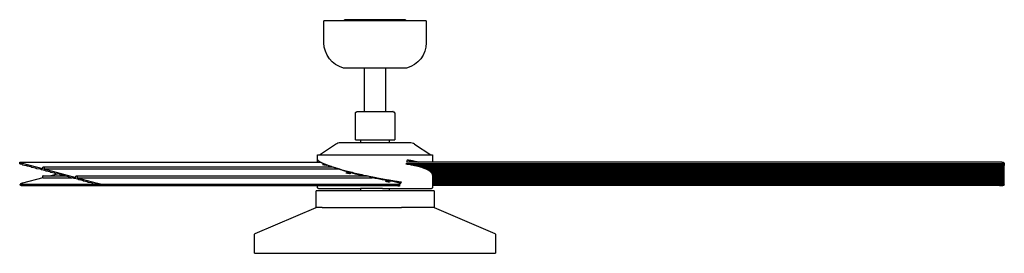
# Model space of a CAD drawing. Extents: x 11170 to 14183, y -454 to 1412.
# Tile 3 of 11: x 12931 to 14183, y -454 to -157. Entities that reach past the tile are written whole.
import ezdxf

# ---------------------------------------------------------------- set-up
doc = ezdxf.new("R2010")
doc.units = 0
doc.layers.add('MAKE2D$VISIBLE$CURVAS', color=7, linetype='CONTINUOUS')

msp = doc.modelspace()

# ---------------------------------------------------------------- linework, layer by layer
at = {"layer": 'MAKE2D$VISIBLE$CURVAS'}
for p, q in [((13415.5, -158.7), (13318, -158.7)), ((13318, -186.6), (13318, -158.7)), ((13344.1, -158.7), (13344.1, -157.3)), ((13344.5, -157.3), (13344.1, -157.3)), ((13357.5, -157.3), (13344.5, -157.3)), ((13380, -157.3), (13357.5, -157.3)), ((13357.5, -157.3), (13357.5, -158.7)), ((13380, -158.7), (13380, -157.3)), ((13382.1, -157.3), (13380, -157.3)), ((13386, -157.3), (13382.1, -157.3)), ((13382.1, -157.3), (13382.1, -158.7)), ((13386, -158.7), (13386, -157.3)), ((13399, -157.3), (13386, -157.3)), ((13403.1, -157.3), (13399, -157.3)), ((13420.4, -157.3), (13403.1, -157.3)), ((13448, -158.7), (13415.5, -158.7)), ((13421.9, -157.3), (13420.4, -157.3)), ((13421.9, -157.3), (13421.9, -158.7)), ((13448, -158.7), (13448, -186.6)), ((13403, -218.7), (13343, -218.7)), ((13369.8, -274.1), (13369.8, -218.7)), ((13396.3, -218.7), (13396.3, -274.1)), ((13423, -218.7), (13403, -218.7)), ((13360.1, -274.1), (13394.5, -274.1)), ((13360.3, -274.1), (13360.1, -274.1)), ((13394.5, -274.1), (13405.9, -274.1)), ((13405.9, -274.1), (13405.8, -274.1)), ((13358, -310.1), (13358, -276.2)), ((13408, -276.2), (13408, -310.1)), ((13358, -310.1), (13395.5, -310.1)), ((13364.9, -313.2), (13364.9, -310.1)), ((13395.5, -310.1), (13408, -310.1)), ((13401.1, -310.1), (13401.1, -313.2)), ((13312.3, -329), (13332.8, -315.3)), ((13339.2, -313.2), (13404.9, -313.2)), ((13404.9, -313.2), (13426.8, -313.2)), ((13433.2, -315.3), (13453.7, -329)), ((13309.8, -329), (13419.6, -329)), ((13309.8, -338.4), (13309.8, -329)), ((13309.9, -338.4), (13310, -335.4)), ((13312.1, -337.3), (13312.1, -338.4)), ((13419.6, -329), (13456.2, -329)), ((13423.2, -338.4), (13424.2, -335.4)), ((13456.2, -329), (13456.2, -338.4)), ((12931.5, -340.4), (12931.8, -338.5)), ((12932.7, -338.4), (13314, -338.4)), ((12934.4, -341.4), (12933.9, -341)), ((12935.2, -341.9), (12934.4, -341.4)), ((12934.7, -339.7), (12960.5, -346.6)), ((12935.2, -341.9), (12939.8, -342.6)), ((12941.2, -343.5), (12939.8, -342.6)), ((12945.8, -344.2), (12941.2, -343.5)), ((12947.1, -345.1), (12945.8, -344.2)), ((12951.7, -345.8), (12947.1, -345.1)), ((12953.1, -346.7), (12951.7, -345.8)), ((12957.7, -347.4), (12953.1, -346.7)), ((12959, -348.2), (12957.7, -347.4)), ((12963.6, -349), (12959, -348.2)), ((12960.5, -346.6), (12960.8, -345.1)), ((12961.6, -344.3), (13329.2, -344.3)), ((12962.4, -345.6), (12962.1, -347)), ((12962.1, -347), (13002.7, -357.8)), ((12962.1, -347), (13336.8, -347)), ((12965, -349.8), (12963.6, -349)), ((12969.6, -350.6), (12965, -349.8)), ((13336.8, -347), (13336.9, -346.7)), ((13422.3, -340.8), (13422.5, -340.3)), ((14176.6, -340.3), (13422.5, -340.3)), ((14176.6, -338.4), (13423.2, -338.4)), ((13424.2, -341), (14182.5, -341)), ((13429.1, -341.9), (14182.6, -341.9)), ((14182.6, -342.6), (13432.8, -342.6)), ((13435.1, -338.2), (13435.1, -338.4)), ((14182.6, -343.5), (13436.5, -343.5)), ((14182.6, -344.2), (13439.3, -344.2)), ((14182.6, -345.1), (13442.2, -345.1)), ((14182.6, -345.8), (13444.4, -345.8)), ((14182.6, -346.7), (13446.6, -346.7)), ((14182.6, -347.4), (13448.4, -347.4)), ((14182.6, -348.2), (13450.1, -348.2)), ((14182.6, -349), (13451.4, -349)), ((14182.6, -349.8), (13452.7, -349.8)), ((14182.6, -339.7), (14182.6, -341.4)), ((14182.6, -341.9), (14182.6, -341.4)), ((14182.6, -341.9), (14182.6, -342.6)), ((14182.6, -343.5), (14182.6, -342.6)), ((14182.6, -344.2), (14182.6, -343.5)), ((14182.6, -345.1), (14182.6, -344.2)), ((14182.6, -345.8), (14182.6, -345.1)), ((14182.6, -346.7), (14182.6, -345.8)), ((14182.6, -347.4), (14182.6, -346.7)), ((14182.6, -348.2), (14182.6, -347.4)), ((14182.6, -349), (14182.6, -348.2)), ((14182.6, -349.8), (14182.6, -349)), ((14182.6, -350.6), (14182.6, -349.8)), ((12960.9, -358.3), (12935.1, -365.1)), ((12960.6, -356.8), (12960.9, -358.3)), ((12960.9, -358.3), (12997.9, -358.3)), ((12961.4, -355.6), (12987.8, -355.6)), ((12970.9, -351.4), (12969.6, -350.6)), ((12975.5, -352.2), (12970.9, -351.4)), ((12979.2, -353.4), (12970.9, -355.6)), ((12976.9, -353), (12975.5, -352.2)), ((12981.5, -353.7), (12976.9, -353)), ((12982.8, -354.6), (12981.5, -353.7)), ((12987.4, -355.3), (12982.8, -354.6)), ((12988.8, -356.2), (12987.4, -355.3)), ((12993.4, -356.9), (12988.8, -356.2)), ((12994.7, -357.8), (12993.4, -356.9)), ((12999.3, -358.5), (12994.7, -357.8)), ((13000.7, -359.3), (12999.3, -358.5)), ((13005.3, -360.1), (13000.7, -359.3)), ((13002.7, -357.8), (13002.9, -356.4)), ((13003.8, -355.6), (13372.4, -355.6)), ((13003.8, -355.6), (13003.8, -355.6)), ((13004.6, -356.8), (13004.3, -358.3)), ((13004.3, -358.3), (13379.5, -358.3)), ((13004.3, -358.3), (13030.1, -365.1)), ((13006.6, -360.9), (13005.3, -360.1)), ((13011.2, -361.7), (13006.6, -360.9)), ((13012.6, -362.5), (13011.2, -361.7)), ((13017.2, -363.3), (13012.6, -362.5)), ((13346.3, -352.2), (13346.3, -351.9)), ((13350.1, -351.2), (13353.8, -351.2)), ((13379.5, -358.3), (13379.8, -357.1)), ((14182.6, -350.6), (13453.7, -350.6)), ((14182.6, -351.4), (13454.6, -351.4)), ((13455.2, -352.1), (13455.2, -352.2)), ((14182.6, -352.2), (13455.2, -352.2)), ((14182.6, -353), (13455.7, -353)), ((14182.6, -353.7), (13456, -353.7)), ((14182.6, -354.6), (13456.2, -354.6)), ((13456.2, -355), (13456.2, -370.4)), ((14182.6, -356.2), (13456.2, -356.2)), ((14182.6, -356.9), (13456.2, -356.9)), ((14182.6, -359.3), (13456.2, -359.3)), ((14182.6, -360.9), (13456.2, -360.9)), ((14182.6, -361.7), (13456.2, -361.7)), ((14182.6, -362.5), (13456.2, -362.5)), ((14182.6, -355.3), (13456.3, -355.3)), ((14182.6, -357.8), (13456.3, -357.8)), ((14182.6, -358.5), (13456.3, -358.5)), ((14182.6, -360.1), (13456.3, -360.1)), ((14182.6, -351.4), (14182.6, -350.6)), ((14182.6, -352.2), (14182.6, -351.4)), ((14182.6, -353), (14182.6, -352.2)), ((14182.6, -353.7), (14182.6, -353)), ((14182.6, -354.6), (14182.6, -353.7)), ((14182.6, -355.3), (14182.6, -354.6)), ((14182.6, -356.2), (14182.6, -355.3)), ((14182.6, -356.9), (14182.6, -356.2)), ((14182.6, -357.8), (14182.6, -356.9)), ((14182.6, -358.5), (14182.6, -357.8)), ((14182.6, -359.3), (14182.6, -358.5)), ((14182.6, -360.1), (14182.6, -359.3)), ((14182.6, -360.9), (14182.6, -360.1)), ((14182.6, -361.7), (14182.6, -360.9)), ((14182.6, -362.5), (14182.6, -361.7)), ((14182.6, -363.3), (14182.6, -362.5)), ((12932.5, -367.9), (12932.2, -366.3)), ((12933.1, -366.5), (13029.2, -366.5)), ((12933.4, -368), (13037.8, -368)), ((13018.5, -364.1), (13017.2, -363.3)), ((13023.1, -364.8), (13018.5, -364.1)), ((13024.5, -365.7), (13023.1, -364.8)), ((13029.1, -366.4), (13024.5, -365.7)), ((13029.7, -366.8), (13029.1, -366.4)), ((13030.5, -367.3), (13029.7, -366.8)), ((13037.8, -368), (13414.3, -368)), ((13038.1, -366.5), (13414.9, -366.5)), ((13308, -395.9), (13308, -374.9)), ((13316, -374.9), (13308, -374.9)), ((13309.8, -370.4), (13309.8, -368)), ((13311.3, -371.9), (13364.4, -371.9)), ((13458, -374.9), (13316, -374.9)), ((13392.4, -371.9), (13364.4, -371.9)), ((13364.9, -374.9), (13364.9, -371.9)), ((13392.4, -371.9), (13418.9, -371.9)), ((13401.1, -371.9), (13401.1, -374.9)), ((13407.3, -363), (13415.3, -365.2)), ((13409.9, -368), (13414.1, -368.6)), ((13414.3, -368), (13414, -368.9)), ((13416, -363.5), (13414.9, -366.5)), ((13418.9, -371.9), (13439.9, -371.9)), ((13439.9, -371.9), (13452.3, -371.9)), ((13452.3, -371.9), (13454.7, -371.9)), ((14182.6, -364.1), (13456.2, -364.1)), ((14182.6, -364.8), (13456.2, -364.8)), ((14182.6, -365.7), (13456.2, -365.7)), ((13456.2, -367.3), (14182.5, -367.3)), ((14176.6, -368), (13456.2, -368)), ((14182.6, -363.3), (13456.3, -363.3)), ((14182.6, -366.4), (13456.3, -366.4)), ((13458, -374.9), (13458, -395.9)), ((14182.6, -364.1), (14182.6, -363.3)), ((14182.6, -364.8), (14182.6, -364.1)), ((14182.6, -365.7), (14182.6, -364.8)), ((14182.6, -366.4), (14182.6, -365.7)), ((14182.6, -366.8), (14182.6, -366.4)), ((13230.6, -428.9), (13308, -395.9)), ((13316, -395.9), (13308, -395.9)), ((13316, -395.9), (13416.6, -395.9)), ((13458, -395.9), (13416.6, -395.9)), ((13458, -395.9), (13535.4, -428.9)), ((13230, -454.2), (13230, -429.8)), ((13536, -429.8), (13536, -454.2)), ((13230, -454.2), (13451.6, -454.2)), ((13451.6, -454.2), (13536, -454.2))]:
    msp.add_line(p, q, dxfattribs=at)
for points in [[(13358, -276.2), (13358, -276.1), (13358, -276.1), (13358, -276.1), (13358, -276), (13358, -276), (13358, -275.9), (13358.1, -275.9), (13358.1, -275.8), (13358.1, -275.8), (13358.1, -275.7), (13358.1, -275.7), (13358.1, -275.6), (13358.1, -275.6), (13358.1, -275.5), (13358.2, -275.5), (13358.2, -275.4), (13358.2, -275.4), (13358.2, -275.3), (13358.2, -275.3), (13358.3, -275.2), (13358.3, -275.2), (13358.3, -275.2), (13358.3, -275.1), (13358.4, -275.1), (13358.4, -275), (13358.4, -275), (13358.5, -274.9), (13358.5, -274.9), (13358.5, -274.9), (13358.6, -274.8), (13358.6, -274.8), (13358.6, -274.7), (13358.7, -274.7), (13358.7, -274.7), (13358.7, -274.6), (13358.8, -274.6), (13358.8, -274.6), (13358.9, -274.5), (13358.9, -274.5), (13359, -274.5), (13359, -274.4), (13359, -274.4), (13359.1, -274.4), (13359.1, -274.4), (13359.2, -274.3), (13359.2, -274.3), (13359.3, -274.3), (13359.3, -274.3), (13359.4, -274.3), (13359.4, -274.2), (13359.5, -274.2), (13359.5, -274.2), (13359.6, -274.2), (13359.6, -274.2), (13359.7, -274.2), (13359.7, -274.2), (13359.8, -274.2), (13360.1, -274.1)], [(13405.9, -274.1), (13405.9, -274.1), (13406.2, -274.2), (13406.3, -274.2), (13406.3, -274.2), (13406.3, -274.2), (13406.3, -274.2), (13406.4, -274.2), (13406.4, -274.2), (13406.4, -274.2), (13406.5, -274.2), (13406.5, -274.2), (13406.6, -274.2), (13406.6, -274.3), (13406.7, -274.3), (13406.7, -274.3), (13406.8, -274.3), (13406.8, -274.3), (13406.9, -274.4), (13406.9, -274.4), (13407, -274.4), (13407, -274.4), (13407.1, -274.5), (13407.1, -274.5), (13407.1, -274.5), (13407.2, -274.6), (13407.2, -274.6), (13407.3, -274.6), (13407.3, -274.7), (13407.3, -274.7), (13407.4, -274.7), (13407.4, -274.8), (13407.5, -274.8), (13407.5, -274.9), (13407.5, -274.9), (13407.6, -274.9), (13407.6, -275), (13407.6, -275), (13407.6, -275.1), (13407.7, -275.1), (13407.7, -275.2), (13407.7, -275.2), (13407.8, -275.2), (13407.8, -275.3), (13407.8, -275.3), (13407.8, -275.4), (13407.8, -275.4), (13407.9, -275.5), (13407.9, -275.5), (13407.9, -275.6), (13407.9, -275.6), (13407.9, -275.7), (13407.9, -275.7), (13407.9, -275.8), (13407.9, -275.8), (13408, -275.9), (13408, -275.9), (13408, -276), (13408, -276), (13408, -276.1), (13408, -276.1), (13408, -276.1), (13408, -276.2)], [(13310, -335.4), (13310, -335.4), (13310, -335.4), (13310, -335.5), (13310.1, -335.5), (13310.1, -335.6), (13310.2, -335.7), (13310.2, -335.7), (13310.3, -335.8), (13310.4, -335.9), (13310.5, -336), (13310.5, -336.1), (13310.6, -336.2), (13310.7, -336.2), (13310.8, -336.3), (13310.9, -336.4), (13311, -336.5), (13311.1, -336.6), (13311.2, -336.7), (13311.4, -336.8), (13311.5, -336.9), (13311.7, -337), (13312, -337.2), (13312.3, -337.4), (13312.6, -337.6), (13313, -337.8), (13313.3, -338), (13313.7, -338.2), (13314, -338.4), (13314.4, -338.6), (13314.9, -338.8), (13315.3, -339), (13315.7, -339.2), (13316.2, -339.5), (13316.7, -339.7), (13317.2, -339.9), (13317.7, -340.1), (13318.2, -340.3), (13318.8, -340.6), (13319.3, -340.8), (13319.9, -341), (13320.5, -341.2), (13321.1, -341.5), (13321.7, -341.7), (13322.3, -341.9), (13323, -342.2), (13323.6, -342.4), (13324.3, -342.7), (13325, -342.9), (13325.7, -343.1), (13326.4, -343.4), (13327.1, -343.6), (13327.8, -343.9), (13328.5, -344.1), (13329.3, -344.3), (13330, -344.6), (13330.8, -344.8), (13331.5, -345.1), (13332.3, -345.3), (13333.1, -345.5), (13333.9, -345.8), (13334.7, -346), (13335.5, -346.3), (13336.3, -346.5), (13337.1, -346.8), (13337.9, -347), (13338.8, -347.2), (13339.6, -347.5), (13341.3, -347.9), (13343, -348.4), (13344.7, -348.9), (13346.4, -349.3), (13348.2, -349.8), (13350, -350.3), (13351.8, -350.8), (13353.8, -351.2), (13355.7, -351.7), (13357.7, -352.2), (13359.8, -352.7), (13361.8, -353.2), (13363.9, -353.7), (13366.1, -354.2), (13368.3, -354.7), (13370.5, -355.2), (13371.6, -355.4), (13372.7, -355.7), (13373.9, -355.9), (13375, -356.1), (13376.1, -356.4), (13377.3, -356.6), (13378.4, -356.9), (13379.6, -357.1), (13380.7, -357.3), (13381.9, -357.6), (13383, -357.8), (13384.2, -358), (13385.4, -358.3), (13386.5, -358.5), (13387.7, -358.7), (13388.9, -358.9), (13390.1, -359.2), (13391.2, -359.4), (13392.4, -359.6), (13393.6, -359.8), (13394.7, -360), (13395.9, -360.2), (13397.1, -360.4), (13398.2, -360.6), (13399.4, -360.9), (13400.5, -361), (13401.7, -361.2), (13402.8, -361.4), (13403.9, -361.6), (13405.1, -361.8), (13406.2, -362), (13407.3, -362.2), (13408.4, -362.4), (13409.5, -362.5), (13410.6, -362.7), (13411.7, -362.9), (13412.8, -363), (13413.9, -363.2), (13414.9, -363.3), (13416, -363.5)], [(13424.2, -335.4), (13425.2, -335.5), (13426.2, -335.7), (13427.2, -335.9), (13428.2, -336), (13429.1, -336.2), (13430, -336.4), (13431, -336.6), (13431.9, -336.7), (13432.8, -336.9), (13433.7, -337.1), (13434.5, -337.3), (13435.4, -337.5), (13436.3, -337.7), (13437.1, -337.9), (13437.9, -338.1), (13438.7, -338.4)], [(12933.9, -341), (12933.4, -341), (12932.9, -340.9), (12932.7, -340.8), (12932.5, -340.8), (12932.3, -340.7), (12932.1, -340.7), (12932, -340.6), (12931.8, -340.6), (12931.8, -340.6), (12931.7, -340.6), (12931.7, -340.5), (12931.6, -340.5), (12931.6, -340.5), (12931.6, -340.5), (12931.6, -340.5), (12931.5, -340.5), (12931.5, -340.5), (12931.5, -340.5), (12931.5, -340.5), (12931.5, -340.5), (12931.5, -340.5), (12931.5, -340.5), (12931.5, -340.5), (12931.5, -340.5), (12931.5, -340.5), (12931.5, -340.5), (12931.5, -340.5), (12931.5, -340.5), (12931.5, -340.5), (12931.5, -340.4), (12931.5, -340.4), (12931.5, -340.4), (12931.5, -340.4), (12931.5, -340.4), (12931.5, -340.4), (12931.5, -340.4), (12931.5, -340.4), (12931.5, -340.4), (12931.5, -340.4), (12931.5, -340.4), (12931.5, -340.4), (12931.5, -340.4), (12931.5, -340.4), (12931.5, -340.4), (12931.5, -340.4), (12931.5, -340.4), (12931.5, -340.4), (12931.5, -340.4), (12931.5, -340.4), (12931.5, -340.4), (12931.5, -340.4), (12931.5, -340.4), (12931.5, -340.4)], [(12931.8, -338.5), (12931.8, -338.5), (12931.8, -338.5), (12931.8, -338.5), (12931.8, -338.5), (12931.8, -338.5), (12931.8, -338.5), (12931.8, -338.5), (12931.8, -338.5), (12931.8, -338.5), (12931.8, -338.5), (12931.8, -338.5), (12931.8, -338.5), (12931.8, -338.5), (12931.8, -338.5), (12931.9, -338.5), (12931.9, -338.5), (12931.9, -338.5), (12931.9, -338.5), (12931.9, -338.5), (12931.9, -338.5), (12931.9, -338.5), (12931.9, -338.5), (12931.9, -338.5), (12931.9, -338.5), (12931.9, -338.5), (12931.9, -338.5), (12931.9, -338.5), (12931.9, -338.5), (12931.9, -338.5), (12931.9, -338.5), (12931.9, -338.5), (12931.9, -338.5), (12931.9, -338.5), (12931.9, -338.5), (12931.9, -338.5), (12931.9, -338.4), (12931.9, -338.4), (12931.9, -338.4), (12931.9, -338.4), (12932, -338.4), (12932, -338.4), (12932, -338.4), (12932, -338.4), (12932, -338.4), (12932, -338.4), (12932, -338.4), (12932.1, -338.4), (12932.1, -338.4), (12932.1, -338.4), (12932.1, -338.4), (12932.2, -338.4), (12932.2, -338.4), (12932.3, -338.4), (12932.4, -338.4), (12932.5, -338.4), (12932.7, -338.4)], [(12934.7, -339.7), (12934.4, -339.6), (12934.1, -339.5), (12933.8, -339.4), (12933.5, -339.4), (12933.3, -339.3), (12933, -339.2), (12932.8, -339.1), (12932.6, -339), (12932.4, -338.9), (12932.3, -338.9), (12932.2, -338.9), (12932.2, -338.8), (12932.1, -338.8), (12932.1, -338.8), (12932.1, -338.8), (12932, -338.8), (12932, -338.7), (12932, -338.7), (12932, -338.7), (12931.9, -338.7), (12931.9, -338.7), (12931.9, -338.7), (12931.9, -338.7), (12931.9, -338.7), (12931.9, -338.7), (12931.9, -338.7), (12931.9, -338.6), (12931.9, -338.6), (12931.9, -338.6), (12931.9, -338.6), (12931.9, -338.6), (12931.9, -338.6), (12931.9, -338.6), (12931.9, -338.6), (12931.9, -338.6), (12931.9, -338.6), (12931.9, -338.6), (12931.9, -338.6), (12931.8, -338.6), (12931.8, -338.6), (12931.8, -338.6), (12931.8, -338.6), (12931.8, -338.6), (12931.8, -338.6), (12931.8, -338.6), (12931.8, -338.6), (12931.8, -338.6), (12931.8, -338.6), (12931.8, -338.6), (12931.8, -338.6), (12931.8, -338.6), (12931.8, -338.6), (12931.8, -338.6), (12931.8, -338.5), (12931.8, -338.5), (12931.8, -338.5), (12931.8, -338.5), (12931.8, -338.5), (12931.8, -338.5), (12931.8, -338.5), (12931.8, -338.5)], [(12960.8, -345.1), (12960.8, -345.1), (12960.8, -345), (12960.8, -345), (12960.8, -345), (12960.8, -345), (12960.8, -345), (12960.8, -345), (12960.8, -344.9), (12960.8, -344.9), (12960.8, -344.9), (12960.8, -344.9), (12960.8, -344.9), (12960.8, -344.8), (12960.8, -344.8), (12960.9, -344.8), (12960.9, -344.8), (12960.9, -344.8), (12960.9, -344.8), (12960.9, -344.7), (12960.9, -344.7), (12960.9, -344.7), (12960.9, -344.7), (12960.9, -344.7), (12961, -344.7), (12961, -344.6), (12961, -344.6), (12961, -344.6), (12961, -344.6), (12961, -344.6), (12961, -344.6), (12961.1, -344.5), (12961.1, -344.5), (12961.1, -344.5), (12961.1, -344.5), (12961.1, -344.5), (12961.1, -344.5), (12961.1, -344.5), (12961.2, -344.5), (12961.2, -344.5), (12961.2, -344.4), (12961.2, -344.4), (12961.2, -344.4), (12961.2, -344.4), (12961.3, -344.4), (12961.3, -344.4), (12961.3, -344.4), (12961.3, -344.4), (12961.3, -344.4), (12961.4, -344.4), (12961.4, -344.4), (12961.4, -344.4), (12961.4, -344.4), (12961.4, -344.4), (12961.4, -344.3), (12961.5, -344.3), (12961.5, -344.3), (12961.5, -344.3), (12961.5, -344.3), (12961.5, -344.3), (12961.5, -344.3), (12961.6, -344.3), (12961.6, -344.3), (12961.6, -344.3)], [(12961.6, -344.3), (12961.6, -344.3), (12961.6, -344.3), (12961.7, -344.3), (12961.7, -344.3), (12961.7, -344.3), (12961.7, -344.3), (12961.8, -344.3), (12961.8, -344.4), (12961.8, -344.4), (12961.8, -344.4), (12961.9, -344.4), (12961.9, -344.4), (12961.9, -344.4), (12961.9, -344.4), (12961.9, -344.4), (12962, -344.4), (12962, -344.4), (12962, -344.5), (12962, -344.5), (12962.1, -344.5), (12962.1, -344.5), (12962.1, -344.5), (12962.1, -344.5), (12962.1, -344.6), (12962.2, -344.6), (12962.2, -344.6), (12962.2, -344.6), (12962.2, -344.6), (12962.2, -344.6), (12962.2, -344.7), (12962.3, -344.7), (12962.3, -344.7), (12962.3, -344.7), (12962.3, -344.8), (12962.3, -344.8), (12962.3, -344.8), (12962.3, -344.8), (12962.4, -344.8), (12962.4, -344.9), (12962.4, -344.9), (12962.4, -344.9), (12962.4, -344.9), (12962.4, -345), (12962.4, -345), (12962.4, -345), (12962.4, -345.1), (12962.4, -345.1), (12962.4, -345.1), (12962.4, -345.1), (12962.4, -345.2), (12962.5, -345.2), (12962.5, -345.2), (12962.5, -345.3), (12962.5, -345.3), (12962.5, -345.3), (12962.5, -345.3), (12962.5, -345.4), (12962.5, -345.4), (12962.5, -345.4), (12962.5, -345.4), (12962.5, -345.5), (12962.4, -345.5), (12962.4, -345.5), (12962.4, -345.6)], [(13316.1, -341.2), (13316.1, -341.2), (13316.1, -341.2), (13316.1, -341.2), (13316.1, -341.2), (13316.1, -341.2), (13316.1, -341.2), (13316.1, -341.2), (13316.1, -341.2), (13316.1, -341.2), (13316.1, -341.2), (13316.1, -341.2), (13316.1, -341.2), (13316.1, -341.2), (13316.1, -341.2), (13316.1, -341.2), (13316.1, -341.2), (13316.1, -341.2), (13316.1, -341.2), (13316.1, -341.2), (13316.1, -341.2), (13316.1, -341.2), (13316.1, -341.2), (13316.1, -341.2), (13316.1, -341.2), (13316.1, -341.2), (13316.1, -341.2), (13316.1, -341.2), (13316.1, -341.2), (13316.1, -341.2), (13316.1, -341.2), (13316.1, -341.2), (13316.1, -341.2), (13316.1, -341.2), (13316.1, -341.2), (13316.1, -341.2), (13316.1, -341.2), (13316.1, -341.2), (13316.1, -341.2), (13316.1, -341.2), (13316.1, -341.2), (13316.2, -341.2), (13316.2, -341.2), (13316.2, -341.2), (13316.2, -341.2), (13316.2, -341.2), (13316.2, -341.2), (13316.2, -341.2), (13316.2, -341.2), (13316.2, -341.2), (13316.2, -341.1), (13316.2, -341.1), (13316.3, -341.1), (13316.3, -341.1), (13316.3, -341.1), (13316.4, -341.1), (13316.5, -341.1)], [(13320.8, -342.3), (13320.7, -342.3), (13320.6, -342.3), (13320.5, -342.3), (13320.3, -342.3), (13320.2, -342.3), (13320, -342.2), (13319.8, -342.2), (13319.6, -342.2), (13319.4, -342.2), (13319.2, -342.1), (13319, -342.1), (13318.8, -342), (13318.3, -342), (13317.9, -341.9), (13317.6, -341.8), (13317.4, -341.7), (13317.2, -341.7), (13317, -341.6), (13316.9, -341.6), (13316.7, -341.5), (13316.6, -341.5), (13316.5, -341.4), (13316.4, -341.4), (13316.4, -341.4), (13316.3, -341.4), (13316.3, -341.4), (13316.2, -341.3), (13316.2, -341.3), (13316.2, -341.3), (13316.2, -341.3), (13316.2, -341.3), (13316.2, -341.3), (13316.2, -341.3), (13316.2, -341.3), (13316.1, -341.3), (13316.1, -341.3), (13316.1, -341.3), (13316.1, -341.3), (13316.1, -341.3), (13316.1, -341.3), (13316.1, -341.3), (13316.1, -341.3), (13316.1, -341.3), (13316.1, -341.3), (13316.1, -341.3), (13316.1, -341.2), (13316.1, -341.2), (13316.1, -341.2), (13316.1, -341.2), (13316.1, -341.2), (13316.1, -341.2), (13316.1, -341.2), (13316.1, -341.2), (13316.1, -341.2), (13316.1, -341.2), (13316.1, -341.2), (13316.1, -341.2), (13316.1, -341.2), (13316.1, -341.2), (13316.1, -341.2), (13316.1, -341.2), (13316.1, -341.2), (13316.1, -341.2), (13316.1, -341.2), (13316.1, -341.2), (13316.1, -341.2), (13316.1, -341.2), (13316.1, -341.2), (13316.1, -341.2), (13316.1, -341.2), (13316.1, -341.2)], [(13316.5, -341.1), (13316.6, -341.1), (13316.7, -341.1), (13316.8, -341.2), (13317, -341.2), (13317.1, -341.2), (13317.3, -341.2), (13317.5, -341.2), (13317.7, -341.3), (13317.9, -341.3), (13318.1, -341.3), (13318.3, -341.4), (13318.5, -341.4), (13319, -341.5), (13319.3, -341.6), (13319.7, -341.7), (13319.9, -341.7), (13320.1, -341.8), (13320.3, -341.8), (13320.4, -341.9), (13320.6, -341.9), (13320.7, -341.9), (13320.8, -342), (13320.9, -342), (13320.9, -342), (13321, -342.1), (13321, -342.1), (13321.1, -342.1), (13321.1, -342.1), (13321.1, -342.1), (13321.1, -342.1), (13321.1, -342.1), (13321.1, -342.1), (13321.1, -342.1), (13321.1, -342.2), (13321.2, -342.2), (13321.2, -342.2), (13321.2, -342.2), (13321.2, -342.2), (13321.2, -342.2), (13321.2, -342.2), (13321.2, -342.2), (13321.2, -342.2), (13321.2, -342.2), (13321.2, -342.2), (13321.2, -342.2), (13321.2, -342.2), (13321.2, -342.2), (13321.2, -342.2), (13321.2, -342.2), (13321.2, -342.2), (13321.2, -342.2), (13321.2, -342.2), (13321.2, -342.2), (13321.2, -342.2), (13321.2, -342.2), (13321.2, -342.2), (13321.2, -342.2), (13321.2, -342.2), (13321.2, -342.2), (13321.2, -342.2), (13321.2, -342.2), (13321.2, -342.2), (13321.2, -342.2), (13321.2, -342.2), (13321.2, -342.2), (13321.2, -342.2), (13321.2, -342.2), (13321.2, -342.2), (13321.2, -342.2), (13321.2, -342.2), (13321.2, -342.2)], [(13321.2, -342.2), (13321.2, -342.2), (13321.2, -342.2), (13321.2, -342.2), (13321.2, -342.2), (13321.2, -342.2), (13321.2, -342.2), (13321.2, -342.2), (13321.2, -342.2), (13321.2, -342.2), (13321.2, -342.2), (13321.2, -342.2), (13321.2, -342.2), (13321.2, -342.2), (13321.2, -342.2), (13321.2, -342.2), (13321.2, -342.2), (13321.2, -342.2), (13321.2, -342.2), (13321.2, -342.2), (13321.2, -342.2), (13321.2, -342.2), (13321.2, -342.3), (13321.2, -342.3), (13321.2, -342.3), (13321.2, -342.3), (13321.2, -342.3), (13321.2, -342.3), (13321.2, -342.3), (13321.2, -342.3), (13321.2, -342.3), (13321.2, -342.3), (13321.2, -342.3), (13321.2, -342.3), (13321.2, -342.3), (13321.2, -342.3), (13321.2, -342.3), (13321.2, -342.3), (13321.2, -342.3), (13321.2, -342.3), (13321.1, -342.3), (13321.1, -342.3), (13321.1, -342.3), (13321.1, -342.3), (13321.1, -342.3), (13321.1, -342.3), (13321.1, -342.3), (13321.1, -342.3), (13321.1, -342.3), (13321.1, -342.3), (13321.1, -342.3), (13321, -342.3), (13321, -342.3), (13321, -342.3), (13321, -342.3), (13320.9, -342.3), (13320.8, -342.3)], [(13367.2, -355.6), (13366, -355.3), (13364.9, -355), (13363.7, -354.8), (13362.6, -354.5), (13361.5, -354.2), (13360.4, -354), (13359.3, -353.7), (13358.2, -353.4), (13357.1, -353.1), (13356.1, -352.9), (13355, -352.6), (13354, -352.3), (13352.9, -352), (13351.9, -351.7), (13350.9, -351.5), (13349.9, -351.2), (13349, -350.9), (13348, -350.6), (13347.1, -350.4), (13346.2, -350.1), (13345.3, -349.8), (13344.4, -349.6), (13343.5, -349.3), (13342.7, -349), (13341.9, -348.8), (13341.1, -348.5), (13340.3, -348.3), (13339.6, -348), (13338.9, -347.7), (13338.2, -347.5), (13337.5, -347.3), (13336.8, -347)], [(13456.2, -355), (13456.2, -354.9), (13456.2, -354.8), (13456.2, -354.7), (13456.2, -354.5), (13456.2, -354.4), (13456.2, -354.3), (13456.2, -354.2), (13456.1, -354.1), (13456.1, -353.9), (13456.1, -353.8), (13456, -353.7), (13456, -353.6), (13455.9, -353.5), (13455.9, -353.3), (13455.8, -353.2), (13455.8, -353.1), (13455.7, -353), (13455.6, -352.8), (13455.6, -352.7), (13455.5, -352.6), (13455.4, -352.5), (13455.3, -352.4), (13455.2, -352.2), (13455.2, -352.1), (13455.1, -352), (13455, -351.9), (13454.9, -351.7), (13454.7, -351.6), (13454.6, -351.5), (13454.5, -351.4), (13454.4, -351.2), (13454.3, -351.1), (13454.1, -351), (13454, -350.9), (13453.9, -350.7), (13453.7, -350.6), (13453.6, -350.5), (13453.4, -350.4), (13453.3, -350.2), (13453.1, -350.1), (13452.9, -350), (13452.8, -349.9), (13452.6, -349.7), (13452.4, -349.6), (13452.2, -349.5), (13452, -349.4), (13451.8, -349.2), (13451.6, -349.1), (13451.4, -349), (13451.2, -348.9), (13451, -348.7), (13450.8, -348.6), (13450.6, -348.5), (13450.4, -348.4), (13450.1, -348.3), (13449.9, -348.1), (13449.7, -348), (13449.4, -347.9), (13449.2, -347.8), (13448.9, -347.6), (13448.7, -347.5), (13448.4, -347.4), (13448.1, -347.3), (13447.9, -347.2), (13447.6, -347), (13447.3, -346.9), (13447, -346.8), (13446.7, -346.7), (13446.4, -346.6), (13446.2, -346.5), (13445.5, -346.2), (13444.9, -346), (13444.3, -345.8), (13443.6, -345.5), (13442.9, -345.3), (13442.3, -345.1), (13441.5, -344.9), (13440.8, -344.6), (13440.1, -344.4), (13439.3, -344.2), (13438.5, -344), (13437.8, -343.8), (13437, -343.6), (13436.1, -343.4), (13435.3, -343.2), (13434.5, -343), (13433.6, -342.8), (13432.7, -342.6), (13431.8, -342.4), (13430.9, -342.2), (13430, -342.1), (13429.1, -341.9), (13428.2, -341.7), (13427.2, -341.5), (13426.3, -341.4), (13425.3, -341.2), (13424.3, -341.1), (13423.3, -340.9), (13422.3, -340.8)], [(14182.6, -339.7), (14182.6, -339.7), (14182.6, -339.7), (14182.6, -339.7), (14182.6, -339.7), (14182.6, -339.7), (14182.6, -339.7), (14182.6, -339.7), (14182.6, -339.6), (14182.6, -339.6), (14182.6, -339.6), (14182.6, -339.6), (14182.6, -339.6), (14182.6, -339.6), (14182.6, -339.6), (14182.6, -339.6), (14182.6, -339.6), (14182.6, -339.6), (14182.5, -339.6), (14182.5, -339.6), (14182.5, -339.6), (14182.5, -339.5), (14182.5, -339.5), (14182.5, -339.5), (14182.5, -339.5), (14182.5, -339.5), (14182.5, -339.5), (14182.5, -339.5), (14182.5, -339.5), (14182.5, -339.5), (14182.5, -339.5), (14182.5, -339.4), (14182.5, -339.4), (14182.4, -339.4), (14182.4, -339.4), (14182.4, -339.4), (14182.4, -339.4), (14182.4, -339.4), (14182.3, -339.3), (14182.3, -339.3), (14182.3, -339.3), (14182.3, -339.3), (14182.3, -339.3), (14182.2, -339.3), (14182.2, -339.2), (14182.2, -339.2), (14182.1, -339.2), (14182, -339.1), (14182, -339.1), (14181.9, -339.1), (14181.8, -339.1), (14181.8, -339), (14181.7, -339), (14181.6, -339), (14181.4, -338.9), (14181.2, -338.9), (14181, -338.8), (14180.8, -338.8), (14180.6, -338.7), (14180.4, -338.7), (14180.1, -338.6), (14179.9, -338.6), (14179.6, -338.5), (14179.3, -338.5), (14179.1, -338.5), (14178.8, -338.5), (14178.5, -338.4), (14178.2, -338.4), (14178, -338.4), (14177.7, -338.4), (14177.4, -338.4), (14177.1, -338.4), (14176.8, -338.4), (14176.6, -338.4)], [(14182.5, -341), (14182.5, -341), (14182.5, -341), (14182.5, -341), (14182.5, -341), (14182.5, -341), (14182.5, -341), (14182.5, -341), (14182.5, -341), (14182.5, -341), (14182.5, -341), (14182.5, -341), (14182.5, -341), (14182.5, -341), (14182.4, -341), (14182.4, -340.9), (14182.4, -340.9), (14182.4, -340.9), (14182.4, -340.9), (14182.3, -340.9), (14182.3, -340.9), (14182.3, -340.9), (14182.2, -340.8), (14182.2, -340.8), (14182.1, -340.8), (14182.1, -340.8), (14181.9, -340.8), (14181.8, -340.7), (14181.7, -340.7), (14181.5, -340.7), (14181.3, -340.6), (14181.2, -340.6), (14181, -340.6), (14180.8, -340.5), (14180.6, -340.5), (14180.3, -340.5), (14180.1, -340.5), (14179.9, -340.4), (14179.6, -340.4), (14179.4, -340.4), (14179.1, -340.4), (14178.6, -340.4), (14178.1, -340.3), (14177.6, -340.3), (14177.1, -340.3), (14176.6, -340.3)], [(12961.4, -355.6), (12961.4, -355.6), (12961.4, -355.6), (12961.3, -355.6), (12961.3, -355.6), (12961.3, -355.6), (12961.3, -355.6), (12961.2, -355.6), (12961.2, -355.6), (12961.2, -355.6), (12961.2, -355.6), (12961.1, -355.6), (12961.1, -355.6), (12961.1, -355.6), (12961.1, -355.7), (12961.1, -355.7), (12961, -355.7), (12961, -355.7), (12961, -355.7), (12961, -355.7), (12960.9, -355.7), (12960.9, -355.7), (12960.9, -355.8), (12960.9, -355.8), (12960.9, -355.8), (12960.8, -355.8), (12960.8, -355.8), (12960.8, -355.9), (12960.8, -355.9), (12960.8, -355.9), (12960.8, -355.9), (12960.7, -355.9), (12960.7, -356), (12960.7, -356), (12960.7, -356), (12960.7, -356), (12960.7, -356), (12960.7, -356.1), (12960.6, -356.1), (12960.6, -356.1), (12960.6, -356.1), (12960.6, -356.2), (12960.6, -356.2), (12960.6, -356.2), (12960.6, -356.2), (12960.6, -356.3), (12960.6, -356.3), (12960.6, -356.3), (12960.6, -356.4), (12960.6, -356.4), (12960.6, -356.4), (12960.5, -356.4), (12960.5, -356.5), (12960.5, -356.5), (12960.5, -356.5), (12960.5, -356.6), (12960.5, -356.6), (12960.5, -356.6), (12960.5, -356.6), (12960.5, -356.7), (12960.5, -356.7), (12960.5, -356.7), (12960.6, -356.7), (12960.6, -356.8), (12960.6, -356.8)], [(13002.9, -356.4), (13003, -356.3), (13003, -356.3), (13003, -356.3), (13003, -356.3), (13003, -356.2), (13003, -356.2), (13003, -356.2), (13003, -356.2), (13003, -356.2), (13003, -356.1), (13003, -356.1), (13003, -356.1), (13003, -356.1), (13003, -356.1), (13003, -356.1), (13003.1, -356), (13003.1, -356), (13003.1, -356), (13003.1, -356), (13003.1, -356), (13003.1, -355.9), (13003.1, -355.9), (13003.1, -355.9), (13003.2, -355.9), (13003.2, -355.9), (13003.2, -355.9), (13003.2, -355.9), (13003.2, -355.8), (13003.2, -355.8), (13003.2, -355.8), (13003.2, -355.8), (13003.3, -355.8), (13003.3, -355.8), (13003.3, -355.8), (13003.3, -355.7), (13003.3, -355.7), (13003.3, -355.7), (13003.4, -355.7), (13003.4, -355.7), (13003.4, -355.7), (13003.4, -355.7), (13003.4, -355.7), (13003.4, -355.7), (13003.5, -355.7), (13003.5, -355.6), (13003.5, -355.6), (13003.5, -355.6), (13003.5, -355.6), (13003.5, -355.6), (13003.6, -355.6), (13003.6, -355.6), (13003.6, -355.6), (13003.6, -355.6), (13003.6, -355.6), (13003.6, -355.6), (13003.7, -355.6), (13003.7, -355.6), (13003.7, -355.6), (13003.7, -355.6), (13003.7, -355.6), (13003.8, -355.6), (13003.8, -355.6), (13003.8, -355.6)], [(13003.8, -355.6), (13003.8, -355.6), (13003.8, -355.6), (13003.9, -355.6), (13003.9, -355.6), (13003.9, -355.6), (13003.9, -355.6), (13004, -355.6), (13004, -355.6), (13004, -355.6), (13004, -355.6), (13004, -355.6), (13004.1, -355.6), (13004.1, -355.6), (13004.1, -355.7), (13004.1, -355.7), (13004.2, -355.7), (13004.2, -355.7), (13004.2, -355.7), (13004.2, -355.7), (13004.2, -355.7), (13004.3, -355.7), (13004.3, -355.8), (13004.3, -355.8), (13004.3, -355.8), (13004.3, -355.8), (13004.4, -355.8), (13004.4, -355.9), (13004.4, -355.9), (13004.4, -355.9), (13004.4, -355.9), (13004.4, -355.9), (13004.5, -356), (13004.5, -356), (13004.5, -356), (13004.5, -356), (13004.5, -356), (13004.5, -356.1), (13004.5, -356.1), (13004.6, -356.1), (13004.6, -356.1), (13004.6, -356.2), (13004.6, -356.2), (13004.6, -356.2), (13004.6, -356.2), (13004.6, -356.3), (13004.6, -356.3), (13004.6, -356.3), (13004.6, -356.4), (13004.6, -356.4), (13004.6, -356.4), (13004.6, -356.4), (13004.6, -356.5), (13004.6, -356.5), (13004.7, -356.5), (13004.7, -356.6), (13004.7, -356.6), (13004.7, -356.6), (13004.7, -356.6), (13004.6, -356.7), (13004.6, -356.7), (13004.6, -356.7), (13004.6, -356.7), (13004.6, -356.8), (13004.6, -356.8)], [(13346.3, -351.9), (13346.3, -351.9), (13346.3, -351.9), (13346.3, -351.9), (13346.3, -351.9), (13346.3, -351.9), (13346.3, -351.9), (13346.3, -351.9), (13346.3, -351.9), (13346.3, -351.9), (13346.3, -351.9), (13346.3, -351.9), (13346.3, -351.9), (13346.3, -351.9), (13346.3, -351.9), (13346.3, -351.9), (13346.3, -351.9), (13346.3, -351.9), (13346.3, -351.9), (13346.3, -351.9), (13346.3, -351.9), (13346.3, -351.9), (13346.3, -351.9), (13346.3, -351.9), (13346.3, -351.9), (13346.3, -351.9), (13346.3, -351.9), (13346.3, -351.9), (13346.3, -351.9), (13346.3, -351.9), (13346.3, -351.9), (13346.3, -351.9), (13346.3, -351.9), (13346.3, -351.9), (13346.3, -351.9), (13346.3, -351.9), (13346.3, -351.9), (13346.3, -351.9), (13346.3, -351.9), (13346.4, -351.9), (13346.4, -351.9), (13346.4, -351.9), (13346.4, -351.9), (13346.4, -351.8), (13346.4, -351.8), (13346.4, -351.8), (13346.4, -351.8), (13346.4, -351.8), (13346.4, -351.8), (13346.4, -351.8), (13346.4, -351.8), (13346.5, -351.8), (13346.5, -351.8), (13346.5, -351.8), (13346.5, -351.8), (13346.6, -351.8), (13346.7, -351.8)], [(13351.1, -353), (13350.9, -353), (13350.8, -353), (13350.7, -353), (13350.5, -353), (13350.4, -352.9), (13350.2, -352.9), (13350, -352.9), (13349.8, -352.9), (13349.6, -352.8), (13349.4, -352.8), (13349.2, -352.8), (13349, -352.7), (13348.5, -352.6), (13348.2, -352.6), (13347.8, -352.5), (13347.6, -352.4), (13347.4, -352.4), (13347.2, -352.3), (13347.1, -352.3), (13346.9, -352.2), (13346.8, -352.2), (13346.7, -352.1), (13346.6, -352.1), (13346.6, -352.1), (13346.5, -352.1), (13346.5, -352), (13346.5, -352), (13346.4, -352), (13346.4, -352), (13346.4, -352), (13346.4, -352), (13346.4, -352), (13346.4, -352), (13346.4, -352), (13346.4, -352), (13346.3, -352), (13346.3, -352), (13346.3, -352), (13346.3, -352), (13346.3, -352), (13346.3, -351.9), (13346.3, -351.9), (13346.3, -351.9), (13346.3, -351.9), (13346.3, -351.9), (13346.3, -351.9), (13346.3, -351.9), (13346.3, -351.9), (13346.3, -351.9), (13346.3, -351.9), (13346.3, -351.9), (13346.3, -351.9), (13346.3, -351.9), (13346.3, -351.9), (13346.3, -351.9), (13346.3, -351.9), (13346.3, -351.9), (13346.3, -351.9), (13346.3, -351.9), (13346.3, -351.9), (13346.3, -351.9), (13346.3, -351.9), (13346.3, -351.9), (13346.3, -351.9), (13346.3, -351.9), (13346.3, -351.9), (13346.3, -351.9), (13346.3, -351.9), (13346.3, -351.9), (13346.3, -351.9), (13346.3, -351.9)], [(13346.7, -351.8), (13346.8, -351.8), (13346.9, -351.8), (13347, -351.8), (13347.2, -351.9), (13347.3, -351.9), (13347.5, -351.9), (13347.7, -351.9), (13347.9, -351.9), (13348.1, -352), (13348.3, -352), (13348.5, -352), (13348.8, -352.1), (13349.2, -352.2), (13349.6, -352.3), (13349.9, -352.3), (13350.1, -352.4), (13350.3, -352.4), (13350.5, -352.5), (13350.6, -352.5), (13350.8, -352.6), (13350.9, -352.6), (13351, -352.7), (13351.1, -352.7), (13351.1, -352.7), (13351.2, -352.7), (13351.2, -352.8), (13351.3, -352.8), (13351.3, -352.8), (13351.3, -352.8), (13351.3, -352.8), (13351.3, -352.8), (13351.3, -352.8), (13351.3, -352.8), (13351.4, -352.8), (13351.4, -352.8), (13351.4, -352.8), (13351.4, -352.8), (13351.4, -352.9), (13351.4, -352.9), (13351.4, -352.9), (13351.4, -352.9), (13351.4, -352.9), (13351.4, -352.9), (13351.4, -352.9), (13351.4, -352.9), (13351.4, -352.9), (13351.4, -352.9), (13351.4, -352.9), (13351.4, -352.9), (13351.4, -352.9), (13351.4, -352.9), (13351.4, -352.9), (13351.4, -352.9), (13351.4, -352.9), (13351.4, -352.9), (13351.4, -352.9), (13351.4, -352.9), (13351.4, -352.9), (13351.4, -352.9), (13351.4, -352.9), (13351.4, -352.9), (13351.4, -352.9), (13351.4, -352.9), (13351.4, -352.9), (13351.4, -352.9), (13351.4, -352.9), (13351.4, -352.9), (13351.4, -352.9), (13351.4, -352.9), (13351.4, -352.9), (13351.4, -352.9)], [(13351.4, -352.9), (13351.4, -352.9), (13351.4, -352.9), (13351.4, -352.9), (13351.4, -352.9), (13351.4, -352.9), (13351.4, -352.9), (13351.4, -352.9), (13351.4, -352.9), (13351.4, -352.9), (13351.4, -352.9), (13351.4, -352.9), (13351.4, -352.9), (13351.4, -352.9), (13351.4, -352.9), (13351.4, -352.9), (13351.4, -352.9), (13351.4, -352.9), (13351.4, -352.9), (13351.4, -352.9), (13351.4, -352.9), (13351.4, -352.9), (13351.4, -352.9), (13351.4, -352.9), (13351.4, -352.9), (13351.4, -352.9), (13351.4, -352.9), (13351.4, -352.9), (13351.4, -352.9), (13351.4, -352.9), (13351.4, -352.9), (13351.4, -352.9), (13351.4, -352.9), (13351.4, -352.9), (13351.4, -352.9), (13351.4, -352.9), (13351.4, -353), (13351.4, -353), (13351.4, -353), (13351.4, -353), (13351.4, -353), (13351.4, -353), (13351.3, -353), (13351.3, -353), (13351.3, -353), (13351.3, -353), (13351.3, -353), (13351.3, -353), (13351.3, -353), (13351.3, -353), (13351.3, -353), (13351.3, -353), (13351.2, -353), (13351.2, -353), (13351.2, -353), (13351.1, -353), (13351.1, -353)], [(13407.3, -363), (13405.7, -362.8), (13404, -362.6), (13402.4, -362.3), (13400.7, -362.1), (13399, -361.8), (13397.3, -361.5), (13395.5, -361.2), (13393.8, -360.9), (13392, -360.6), (13390.2, -360.3), (13388.5, -360), (13386.7, -359.7), (13384.9, -359.3), (13383.1, -359), (13381.3, -358.6), (13379.5, -358.3)], [(13396.3, -362.6), (13396.3, -362.6), (13396.3, -362.6), (13396.3, -362.6), (13396.3, -362.6), (13396.3, -362.6), (13396.3, -362.6), (13396.3, -362.6), (13396.3, -362.6), (13396.3, -362.6), (13396.3, -362.6), (13396.3, -362.6), (13396.3, -362.6), (13396.3, -362.6), (13396.3, -362.6), (13396.3, -362.6), (13396.3, -362.6), (13396.3, -362.6), (13396.3, -362.6), (13396.3, -362.6), (13396.3, -362.6), (13396.3, -362.6), (13396.3, -362.6), (13396.3, -362.6), (13396.3, -362.6), (13396.3, -362.6), (13396.3, -362.6), (13396.3, -362.6), (13396.3, -362.6), (13396.3, -362.6), (13396.3, -362.6), (13396.3, -362.6), (13396.3, -362.6), (13396.3, -362.6), (13396.3, -362.5), (13396.3, -362.5), (13396.3, -362.5), (13396.3, -362.5), (13396.3, -362.5), (13396.3, -362.5), (13396.3, -362.5), (13396.3, -362.5), (13396.3, -362.5), (13396.3, -362.5), (13396.3, -362.5), (13396.3, -362.5), (13396.3, -362.5), (13396.4, -362.5), (13396.4, -362.5), (13396.4, -362.5), (13396.4, -362.5), (13396.4, -362.5), (13396.4, -362.5), (13396.5, -362.5), (13396.5, -362.5), (13396.5, -362.5), (13396.6, -362.5)], [(13401, -363.7), (13400.9, -363.7), (13400.8, -363.7), (13400.6, -363.7), (13400.5, -363.6), (13400.3, -363.6), (13400.1, -363.6), (13400, -363.6), (13399.8, -363.6), (13399.5, -363.5), (13399.3, -363.5), (13399.1, -363.4), (13398.9, -363.4), (13398.5, -363.3), (13398.1, -363.2), (13397.7, -363.1), (13397.6, -363.1), (13397.4, -363.1), (13397.2, -363), (13397, -363), (13396.9, -362.9), (13396.8, -362.9), (13396.6, -362.8), (13396.6, -362.8), (13396.5, -362.8), (13396.5, -362.8), (13396.4, -362.7), (13396.4, -362.7), (13396.4, -362.7), (13396.4, -362.7), (13396.4, -362.7), (13396.3, -362.7), (13396.3, -362.7), (13396.3, -362.7), (13396.3, -362.7), (13396.3, -362.7), (13396.3, -362.7), (13396.3, -362.6), (13396.3, -362.6), (13396.3, -362.6), (13396.3, -362.6), (13396.3, -362.6), (13396.3, -362.6), (13396.3, -362.6), (13396.3, -362.6), (13396.3, -362.6), (13396.3, -362.6), (13396.3, -362.6), (13396.3, -362.6), (13396.3, -362.6), (13396.3, -362.6), (13396.3, -362.6), (13396.3, -362.6), (13396.3, -362.6), (13396.3, -362.6), (13396.3, -362.6), (13396.3, -362.6), (13396.3, -362.6), (13396.3, -362.6), (13396.3, -362.6), (13396.3, -362.6), (13396.3, -362.6), (13396.3, -362.6), (13396.3, -362.6), (13396.3, -362.6), (13396.3, -362.6), (13396.3, -362.6), (13396.3, -362.6), (13396.3, -362.6), (13396.3, -362.6), (13396.3, -362.6), (13396.3, -362.6)], [(13396.6, -362.5), (13396.7, -362.5), (13396.8, -362.5), (13397, -362.5), (13397.1, -362.5), (13397.3, -362.6), (13397.5, -362.6), (13397.7, -362.6), (13397.9, -362.6), (13398.1, -362.7), (13398.3, -362.7), (13398.5, -362.7), (13398.7, -362.8), (13399.1, -362.9), (13399.5, -362.9), (13399.9, -363), (13400.1, -363.1), (13400.2, -363.1), (13400.4, -363.2), (13400.6, -363.2), (13400.7, -363.3), (13400.9, -363.3), (13401, -363.4), (13401, -363.4), (13401.1, -363.4), (13401.1, -363.4), (13401.2, -363.4), (13401.2, -363.5), (13401.2, -363.5), (13401.3, -363.5), (13401.3, -363.5), (13401.3, -363.5), (13401.3, -363.5), (13401.3, -363.5), (13401.3, -363.5), (13401.3, -363.5), (13401.3, -363.5), (13401.3, -363.5), (13401.3, -363.5), (13401.3, -363.5), (13401.3, -363.5), (13401.3, -363.5), (13401.3, -363.6), (13401.3, -363.6), (13401.3, -363.6), (13401.3, -363.6), (13401.3, -363.6), (13401.3, -363.6), (13401.4, -363.6), (13401.4, -363.6), (13401.4, -363.6), (13401.4, -363.6), (13401.4, -363.6), (13401.4, -363.6), (13401.4, -363.6), (13401.4, -363.6), (13401.4, -363.6), (13401.4, -363.6), (13401.4, -363.6), (13401.4, -363.6), (13401.4, -363.6), (13401.4, -363.6), (13401.4, -363.6), (13401.4, -363.6), (13401.4, -363.6), (13401.4, -363.6), (13401.4, -363.6), (13401.4, -363.6), (13401.4, -363.6), (13401.4, -363.6), (13401.4, -363.6), (13401.4, -363.6)], [(12935.1, -365.1), (12934.8, -365.2), (12934.5, -365.3), (12934.2, -365.4), (12933.9, -365.5), (12933.7, -365.6), (12933.4, -365.6), (12933.2, -365.7), (12933, -365.8), (12932.8, -365.9), (12932.7, -365.9), (12932.6, -366), (12932.6, -366), (12932.5, -366), (12932.5, -366), (12932.4, -366.1), (12932.4, -366.1), (12932.4, -366.1), (12932.4, -366.1), (12932.4, -366.1), (12932.3, -366.1), (12932.3, -366.1), (12932.3, -366.2), (12932.3, -366.2), (12932.3, -366.2), (12932.3, -366.2), (12932.3, -366.2), (12932.3, -366.2), (12932.3, -366.2), (12932.3, -366.2), (12932.3, -366.2), (12932.3, -366.2), (12932.3, -366.2), (12932.3, -366.2), (12932.3, -366.2), (12932.3, -366.2), (12932.2, -366.2), (12932.2, -366.2), (12932.2, -366.2), (12932.2, -366.2), (12932.2, -366.2), (12932.2, -366.2), (12932.2, -366.2), (12932.2, -366.3), (12932.2, -366.3), (12932.2, -366.3), (12932.2, -366.3), (12932.2, -366.3), (12932.2, -366.3), (12932.2, -366.3), (12932.2, -366.3), (12932.2, -366.3), (12932.2, -366.3), (12932.2, -366.3), (12932.2, -366.3), (12932.2, -366.3), (12932.2, -366.3), (12932.2, -366.3), (12932.2, -366.3), (12932.2, -366.3), (12932.2, -366.3), (12932.2, -366.3)], [(12932.2, -366.3), (12932.2, -366.3), (12932.2, -366.3), (12932.2, -366.3), (12932.2, -366.3), (12932.2, -366.3), (12932.2, -366.3), (12932.2, -366.3), (12932.2, -366.3), (12932.2, -366.3), (12932.2, -366.3), (12932.2, -366.3), (12932.2, -366.3), (12932.2, -366.3), (12932.2, -366.3), (12932.2, -366.3), (12932.2, -366.3), (12932.2, -366.3), (12932.3, -366.3), (12932.3, -366.3), (12932.3, -366.3), (12932.3, -366.3), (12932.3, -366.3), (12932.3, -366.4), (12932.3, -366.4), (12932.3, -366.4), (12932.3, -366.4), (12932.3, -366.4), (12932.3, -366.4), (12932.3, -366.4), (12932.3, -366.4), (12932.3, -366.4), (12932.3, -366.4), (12932.3, -366.4), (12932.3, -366.4), (12932.3, -366.4), (12932.3, -366.4), (12932.3, -366.4), (12932.3, -366.4), (12932.3, -366.4), (12932.3, -366.4), (12932.4, -366.4), (12932.4, -366.4), (12932.4, -366.4), (12932.4, -366.4), (12932.4, -366.4), (12932.4, -366.4), (12932.5, -366.4), (12932.5, -366.4), (12932.5, -366.4), (12932.5, -366.4), (12932.6, -366.5), (12932.6, -366.5), (12932.7, -366.5), (12932.8, -366.5), (12932.9, -366.5), (12933.1, -366.5)], [(12933.4, -368), (12933.2, -368), (12933, -368), (12932.9, -368), (12932.8, -368), (12932.8, -368), (12932.7, -368), (12932.7, -367.9), (12932.7, -367.9), (12932.7, -367.9), (12932.6, -367.9), (12932.6, -367.9), (12932.6, -367.9), (12932.6, -367.9), (12932.6, -367.9), (12932.6, -367.9), (12932.6, -367.9), (12932.6, -367.9), (12932.6, -367.9), (12932.6, -367.9), (12932.6, -367.9), (12932.6, -367.9), (12932.6, -367.9), (12932.6, -367.9), (12932.6, -367.9), (12932.6, -367.9), (12932.6, -367.9), (12932.6, -367.9), (12932.6, -367.9), (12932.6, -367.9), (12932.6, -367.9), (12932.6, -367.9), (12932.6, -367.9), (12932.6, -367.9), (12932.6, -367.9), (12932.6, -367.9), (12932.6, -367.9), (12932.6, -367.9), (12932.6, -367.9), (12932.6, -367.9), (12932.6, -367.9), (12932.6, -367.9), (12932.5, -367.9), (12932.5, -367.9), (12932.5, -367.9), (12932.5, -367.9), (12932.5, -367.9), (12932.5, -367.9), (12932.5, -367.9), (12932.5, -367.9), (12932.5, -367.9), (12932.5, -367.9), (12932.5, -367.9), (12932.5, -367.9), (12932.5, -367.9), (12932.5, -367.9)], [(13030.1, -365.1), (13030.5, -365.2), (13031, -365.4), (13031.6, -365.5), (13032.1, -365.6), (13032.7, -365.7), (13033.3, -365.9), (13033.9, -366), (13034.5, -366.1), (13035.1, -366.2), (13035.7, -366.3), (13035.9, -366.3), (13036.2, -366.3), (13036.4, -366.4), (13036.7, -366.4), (13036.9, -366.4), (13037.1, -366.4), (13037.3, -366.4), (13037.5, -366.5), (13037.7, -366.5), (13037.8, -366.5), (13038, -366.5), (13038.1, -366.5)], [(13037.8, -368), (13037.6, -368), (13037.3, -368), (13036.9, -368), (13036.6, -367.9), (13036.1, -367.9), (13035.7, -367.9), (13035.2, -367.8), (13034.7, -367.8), (13034.2, -367.7), (13033.6, -367.7), (13033.1, -367.6), (13032.5, -367.6), (13032, -367.5), (13031.5, -367.4), (13031, -367.3), (13030.5, -367.3)], [(13401.4, -363.6), (13401.4, -363.6), (13401.4, -363.6), (13401.4, -363.6), (13401.4, -363.6), (13401.4, -363.6), (13401.4, -363.6), (13401.4, -363.6), (13401.4, -363.6), (13401.4, -363.6), (13401.4, -363.6), (13401.4, -363.6), (13401.4, -363.6), (13401.4, -363.6), (13401.4, -363.6), (13401.4, -363.6), (13401.4, -363.6), (13401.4, -363.6), (13401.4, -363.6), (13401.4, -363.6), (13401.4, -363.6), (13401.3, -363.6), (13401.3, -363.6), (13401.3, -363.6), (13401.3, -363.6), (13401.3, -363.6), (13401.3, -363.6), (13401.3, -363.6), (13401.3, -363.6), (13401.3, -363.6), (13401.3, -363.6), (13401.3, -363.6), (13401.3, -363.6), (13401.3, -363.6), (13401.3, -363.6), (13401.3, -363.6), (13401.3, -363.6), (13401.3, -363.6), (13401.3, -363.6), (13401.3, -363.6), (13401.3, -363.6), (13401.3, -363.6), (13401.3, -363.6), (13401.3, -363.6), (13401.3, -363.6), (13401.3, -363.7), (13401.3, -363.7), (13401.3, -363.7), (13401.3, -363.7), (13401.2, -363.7), (13401.2, -363.7), (13401.2, -363.7), (13401.2, -363.7), (13401.2, -363.7), (13401.1, -363.7), (13401.1, -363.7), (13401, -363.7)], [(14176.6, -368), (14177.1, -368), (14177.6, -368), (14178.1, -368), (14178.6, -367.9), (14179.1, -367.9), (14179.5, -367.9), (14179.8, -367.9), (14180, -367.8), (14180.2, -367.8), (14180.4, -367.8), (14180.7, -367.8), (14180.9, -367.7), (14181, -367.7), (14181.2, -367.7), (14181.4, -367.6), (14181.6, -367.6), (14181.7, -367.6), (14181.8, -367.6), (14182, -367.5), (14182.1, -367.5), (14182.1, -367.5), (14182.2, -367.4), (14182.2, -367.4), (14182.3, -367.4), (14182.3, -367.4), (14182.3, -367.4), (14182.4, -367.4), (14182.4, -367.4), (14182.4, -367.3), (14182.4, -367.3), (14182.4, -367.3), (14182.5, -367.3), (14182.5, -367.3), (14182.5, -367.3), (14182.5, -367.3), (14182.5, -367.3), (14182.5, -367.3)]]:
    msp.add_lwpolyline(points, dxfattribs=at)
at = {"layer": 'MAKE2D$VISIBLE$CURVAS', "extrusion": (0, 0, -1)}
for centre, radius, start, end in [((-13351.1, -186.6), 33.1, 284.204, 360), ((-13414.9, -186.6), 33.1, 180, 255.796), ((-13339.5, -325.3), 12, 56.212, 88.5161), ((-13426.5, -325.3), 12.1, 91.496, 123.7816), ((-13311.3, -370.4), 1.5, 269.9999, 0.0001), ((-13488.8, 142.9), 517.2, 278.316, 278.9761), ((-13454.7, -370.4), 1.5, 179.9999, 270.0001), ((-13231, -429.8), 1, 0, 66.9149), ((-13535, -429.8), 1, 113.0851, 180)]:
    msp.add_arc(centre, radius, start, end, dxfattribs=at)
at = {"layer": 'MAKE2D$VISIBLE$CURVAS'}
for centre, radius, start, end in [((13402.5, -470.3), 136, 75.9153, 80.9096), ((14181.1, -341.4), 1.5, 0.0412, 12.4638), ((14181.1, -366.8), 1.52, 342.8493, 359.8931)]:
    msp.add_arc(centre, radius, start, end, dxfattribs=at)

doc.saveas('drawing.dxf')
